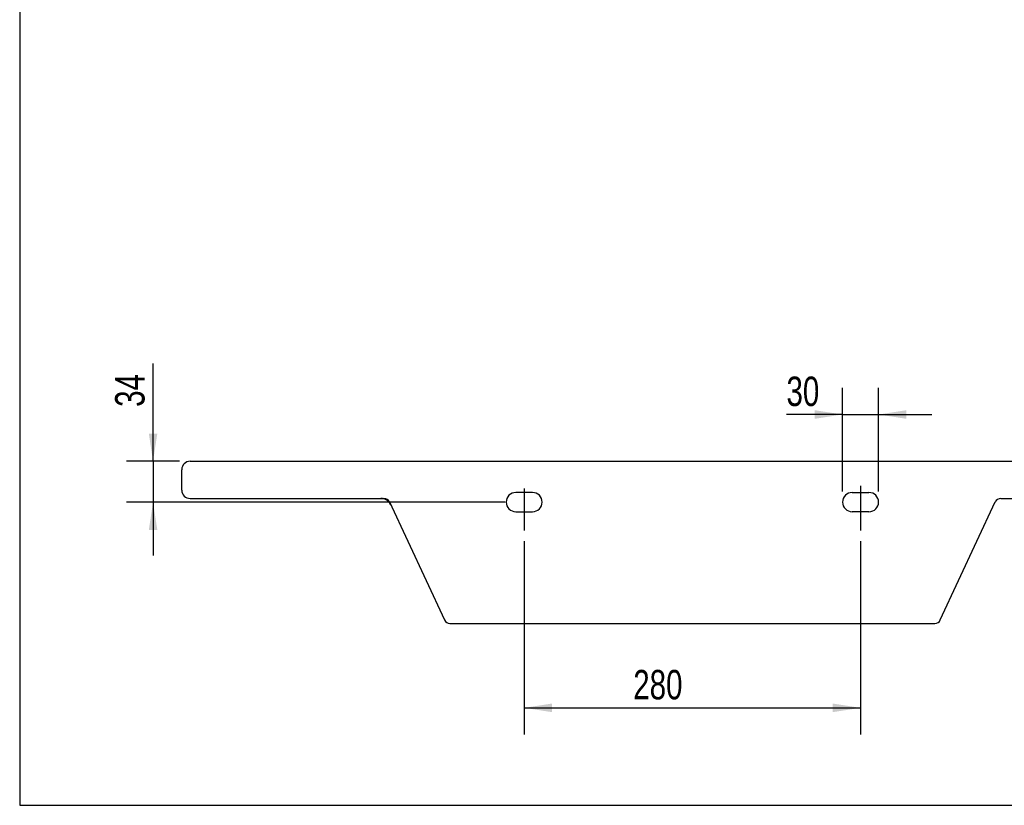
# Model space of a CAD drawing. Header units: millimetres. Extents: x 3 to 415, y 5 to 292.
# Tile 1 of 10: x 3 to 120, y 5 to 99. Entities that reach past the tile are written whole.
import ezdxf

# ---------------------------------------------------------------- set-up
doc = ezdxf.new("R2010")
doc.units = ezdxf.units.MM
doc.layers.add('FORMAT', color=179, linetype='Continuous')
doc.styles.add('SLDTEXTSTYLE0', font='TXT', dxfattribs={"width": 0.75})
doc.dimstyles.new('SLDDIMSTYLE3', dxfattribs={"dimtxt": 3.5, "dimasz": 3.302, "dimexe": 0, "dimexo": 0.0625, "dimgap": 0.875, "dimtad": 1, "dimlfac": 7, "dimrnd": 1e-09, "dimzin": 12, "dimdsep": 46, "dimtxsty": 'SLDTEXTSTYLE0', "dimsah": 1, "dimcen": 0.09, "dimadec": 0, "dimazin": 3, "dimtfac": 1, "dimtdec": 0, "dimtofl": 0, "dimtmove": 0, "dimatfit": 3, "dimfxl": 0, "dimfrac": 2, "dimtolj": 1, "dimtzin": 12, "dimarcsym": 0})
doc.dimstyles.new('SLDDIMSTYLE4', dxfattribs={"dimtxt": 3.5, "dimasz": 3.302, "dimexe": 0, "dimexo": 0.0625, "dimgap": 0.875, "dimtad": 1, "dimlfac": 7, "dimrnd": 1e-09, "dimzin": 12, "dimdsep": 46, "dimtxsty": 'SLDTEXTSTYLE0', "dimsah": 1, "dimcen": 0.09, "dimadec": 0, "dimazin": 3, "dimtfac": 1, "dimtdec": 0, "dimtmove": 0, "dimatfit": 0, "dimfxl": 0, "dimfrac": 2, "dimtolj": 1, "dimtzin": 12, "dimarcsym": 0})

# ---------------------------------------------------------------- blocks, each defined once
blk = doc.blocks.new('_D_12')
at = {"layer": 'FORMAT'}
for p, q in [((62.95, 36.88), (62.95, 13.86)), ((102.95, 36.88), (102.95, 13.86)), ((62.95, 17.04), (102.95, 17.04))]:
    blk.add_line(p, q, dxfattribs=at)
for points in [[(62.95, 17.04), (66.25, 16.53), (66.25, 17.55)], [(102.95, 17.04), (99.65, 17.55), (99.65, 16.53)]]:
    blk.add_solid(points, dxfattribs=at)
at = {"layer": 'FORMAT', "insert": (75.92, 21.55), "char_height": 3.5, "attachment_point": 1, "style": 'SLDTEXTSTYLE0'}
blk.add_mtext('280', dxfattribs=at)
blk = doc.blocks.new('_D_13')
at = {"layer": 'FORMAT'}
for p, q in [((100.81, 42.78), (100.81, 55.1)), ((105.09, 42.78), (105.09, 55.1)), ((100.81, 51.93), (94.14, 51.93)), ((100.81, 51.93), (105.09, 51.93)), ((105.09, 51.93), (111.44, 51.93))]:
    blk.add_line(p, q, dxfattribs=at)
for points in [[(100.81, 51.93), (97.51, 52.44), (97.51, 51.42)], [(105.09, 51.93), (108.4, 51.42), (108.4, 52.44)]]:
    blk.add_solid(points, dxfattribs=at)
at = {"layer": 'FORMAT', "insert": (94.14, 56.44), "char_height": 3.5, "attachment_point": 1, "style": 'SLDTEXTSTYLE0'}
blk.add_mtext('30', dxfattribs=at)
blk = doc.blocks.new('_D_14')
at = {"layer": 'FORMAT'}
for p, q in [((18.82, 46.37), (18.82, 58.01)), ((21.97, 46.37), (15.65, 46.37)), ((18.82, 46.37), (18.82, 41.51)), ((60.68, 41.51), (15.65, 41.51)), ((18.82, 41.51), (18.82, 35.16))]:
    blk.add_line(p, q, dxfattribs=at)
for points in [[(18.82, 46.37), (19.33, 49.67), (18.32, 49.67)], [(18.82, 41.51), (18.32, 38.21), (19.33, 38.21)]]:
    blk.add_solid(points, dxfattribs=at)
at = {"layer": 'FORMAT', "insert": (14.31, 52.84), "char_height": 3.5, "attachment_point": 1, "rotation": 90, "style": 'SLDTEXTSTYLE0'}
blk.add_mtext('34', dxfattribs=at)

msp = doc.modelspace()

# ---------------------------------------------------------------- linework, layer by layer
at = {"color": 7, "linetype": 'Continuous', "lineweight": 25}
for p, q in [((23.236, 46.3678), (142.6645, 46.3678)), ((22.236, 42.9392), (22.236, 45.3678)), ((63.9503, 42.6535), (61.9503, 42.6535)), ((101.9503, 42.6535), (103.9503, 42.6535)), ((23.236, 41.9392), (46.2809, 41.9392)), ((46.9283, 41.5268), (53.4717, 27.4945)), ((112.4289, 27.4945), (118.9722, 41.5268)), ((119.6196, 41.9392), (142.6645, 41.9392)), ((61.9503, 40.3678), (63.9503, 40.3678)), ((103.9503, 40.3678), (101.9503, 40.3678)), ((54.119, 27.0821), (111.7815, 27.0821))]:
    msp.add_line(p, q, dxfattribs=at)
for centre, radius, start, end in [((23.236, 45.3678), 1, 90, 180), ((23.236, 42.9392), 1, 180, 270), ((61.9503, 41.5106), 1.1429, 90, 270), ((63.9503, 41.5106), 1.1429, 270, 90), ((101.9503, 41.5106), 1.1429, 90, 270), ((103.9503, 41.5106), 1.1429, 270, 90), ((45.9169, 40.6535), 1.2857, 25, 90.014988), ((46.2809, 41.2249), 0.7143, 25, 90), ((119.6196, 41.2249), 0.7143, 90, 155), ((54.119, 27.7964), 0.7143, 205, 270), ((111.7815, 27.7964), 0.7143, 270, 335)]:
    msp.add_arc(centre, radius, start, end, dxfattribs=at)
at = {"layer": 'FORMAT'}
for p, q in [((2.9641, 292.2451), (2.9641, 5.4475)), ((102.9503, 43.4569), (102.9503, 38.146)), ((62.9503, 43.1135), (62.9503, 38.146)), ((2.9641, 5.4475), (415.2814, 5.4475))]:
    msp.add_line(p, q, dxfattribs=at)

# ---------------------------------------------------------------- dimensions: what is measured, and where the dimension line sits
dim = msp.add_linear_dim(base=(18.8242, 41.5106), p1=(23.236, 46.3678), p2=(61.9503, 41.5106), angle=90, dimstyle='SLDDIMSTYLE4', dxfattribs=at)
dim.commit()
dim.dimension.update_dxf_attribs({"geometry": '_D_14', "text_midpoint": (18.8242, 55.4278), "dimtype": 160})
for base, p1, p2, dimstyle, picture, middle in [((105.0931, 51.928), (100.8074, 41.5106), (105.0931, 41.5106), 'SLDDIMSTYLE4', '_D_13', (96.7263, 51.928)), ((102.9503, 17.0377), (62.9503, 38.146), (102.9503, 38.146), 'SLDDIMSTYLE3', '_D_12', (79.8009, 17.0377))]:
    dim = msp.add_linear_dim(base=base, p1=p1, p2=p2, dimstyle=dimstyle, dxfattribs=at)
    dim.commit()
    dim.dimension.update_dxf_attribs({"geometry": picture, "text_midpoint": middle, "dimtype": 160})

doc.saveas('drawing.dxf')
